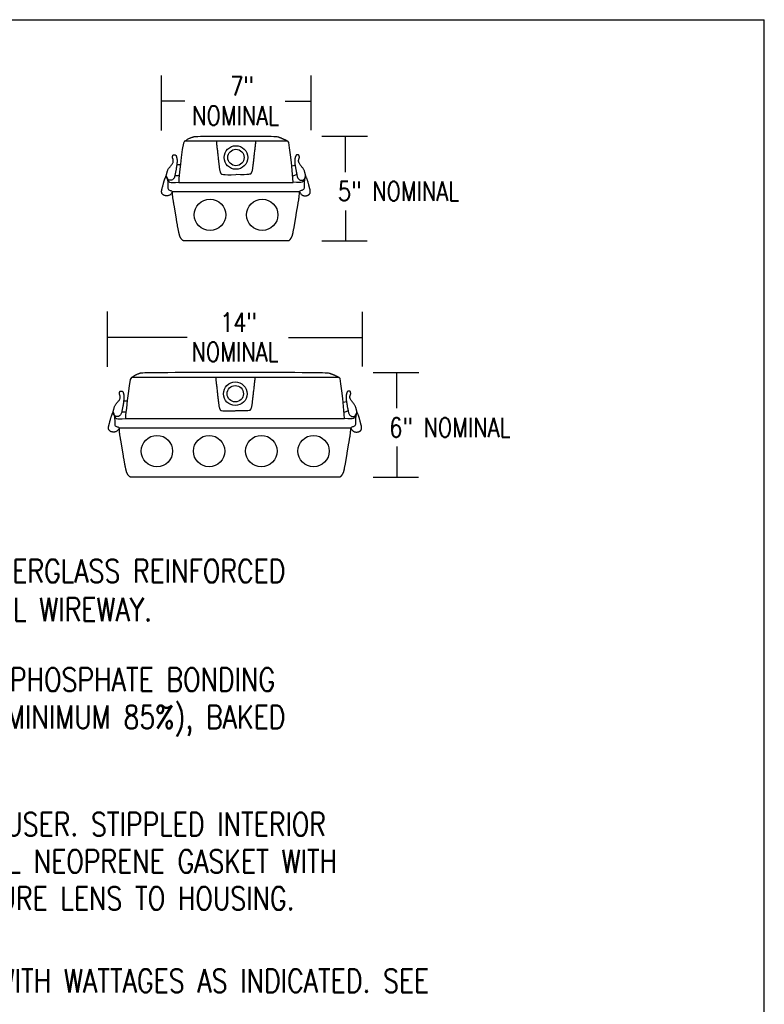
# Model space of a CAD drawing. Header units: inches. Extents: x 0 to 6.81, y 0 to 9.19.
# Tile 3 of 3: x 3.4 to 6.81, y 4.69 to 9.19. Entities that reach past the tile are written whole.
import ezdxf

# ---------------------------------------------------------------- set-up
doc = ezdxf.new("R2010")
doc.units = ezdxf.units.IN
doc.header["$MEASUREMENT"] = 0
doc.layers.add('E-DETL', color=2, linetype='Continuous')
doc.layers.add('E-DETL-TEXT', color=3, linetype='Continuous')
doc.styles.add('romans', font='romans.shx', dxfattribs={"width": 0.8})

msp = doc.modelspace()

# ---------------------------------------------------------------- linework, layer by layer
at = {"layer": 'E-DETL'}
for p, q in [((0, 9.1875), (6.8095, 9.1875)), ((6.8095, 0), (6.8095, 9.1875)), ((3.9295, 7.5605), (3.9328, 7.5623)), ((3.9328, 7.5623), (3.9356, 7.5639)), ((3.9356, 7.5639), (3.9381, 7.5651)), ((3.9381, 7.5651), (3.9404, 7.5661)), ((3.9404, 7.5661), (3.9425, 7.567)), ((3.9425, 7.567), (3.9444, 7.5678)), ((3.9444, 7.5678), (3.9463, 7.5685)), ((3.9463, 7.5685), (3.9482, 7.5692)), ((3.9482, 7.5692), (3.9499, 7.5698)), ((3.9499, 7.5698), (3.9515, 7.5703)), ((3.9515, 7.5703), (3.9531, 7.5709)), ((3.9531, 7.5709), (3.9546, 7.5714)), ((3.9546, 7.5714), (3.956, 7.5719)), ((3.956, 7.5719), (3.9575, 7.5724)), ((3.9575, 7.5724), (3.9596, 7.5728)), ((3.9596, 7.5728), (3.9631, 7.5733)), ((3.9631, 7.5733), (3.9686, 7.5737)), ((3.9686, 7.5737), (3.977, 7.5741)), ((3.977, 7.5741), (3.9888, 7.5744)), ((3.9888, 7.5744), (4.0048, 7.5747)), ((4.0048, 7.5747), (4.0258, 7.575)), ((4.0258, 7.575), (4.0521, 7.5752)), ((4.0521, 7.5752), (4.0826, 7.5753)), ((4.0826, 7.5753), (4.1159, 7.5754)), ((4.1159, 7.5754), (4.1506, 7.5754)), ((4.1506, 7.5754), (4.6281, 7.5754)), ((4.6281, 7.5754), (4.6629, 7.5754)), ((4.6629, 7.5754), (4.6962, 7.5752)), ((4.6962, 7.5752), (4.7267, 7.5751)), ((4.7267, 7.5751), (4.753, 7.5748)), ((4.753, 7.5748), (4.774, 7.5745)), ((4.774, 7.5745), (4.7901, 7.5742)), ((4.7901, 7.5742), (4.802, 7.5738)), ((4.802, 7.5738), (4.8103, 7.5733)), ((4.8103, 7.5733), (4.8159, 7.5728)), ((4.8159, 7.5728), (4.8193, 7.5723)), ((4.8193, 7.5723), (4.8213, 7.5718)), ((4.8213, 7.5718), (4.8227, 7.5713)), ((4.8227, 7.5713), (4.824, 7.5707)), ((4.824, 7.5707), (4.8253, 7.5702)), ((4.8253, 7.5702), (4.8266, 7.5697)), ((4.8266, 7.5697), (4.8279, 7.5691)), ((4.8279, 7.5691), (4.8293, 7.5686)), ((4.8293, 7.5686), (4.8306, 7.5681)), ((4.8306, 7.5681), (4.8319, 7.5676)), ((4.8319, 7.5676), (4.8333, 7.567)), ((4.8333, 7.567), (4.8346, 7.5665)), ((4.8346, 7.5665), (4.836, 7.566)), ((4.836, 7.566), (4.8373, 7.5655)), ((4.8373, 7.5655), (4.8387, 7.5649)), ((4.8387, 7.5649), (4.8401, 7.5644)), ((4.8401, 7.5644), (4.8416, 7.5638)), ((4.8416, 7.5638), (4.8431, 7.5632)), ((4.8431, 7.5632), (4.8446, 7.5625)), ((4.8446, 7.5625), (4.8462, 7.5618)), ((3.9162, 7.5521), (3.9106, 7.5425)), ((3.9106, 7.5425), (3.9106, 7.5425)), ((3.9106, 7.5425), (3.9106, 7.5425)), ((3.9106, 7.5425), (3.9106, 7.5425)), ((3.9106, 7.5425), (3.9106, 7.5425)), ((3.9106, 7.5425), (3.9106, 7.5425)), ((3.9106, 7.5425), (3.9106, 7.5425)), ((3.9162, 7.5521), (3.9213, 7.5554)), ((4.865, 7.5521), (3.9162, 7.5521)), ((3.9213, 7.5554), (3.9257, 7.5582)), ((3.9257, 7.5582), (3.9295, 7.5605)), ((4.8462, 7.5618), (4.848, 7.561)), ((4.848, 7.561), (4.85, 7.5601)), ((4.85, 7.5601), (4.8522, 7.559)), ((4.8522, 7.559), (4.8547, 7.5577)), ((4.8547, 7.5577), (4.8577, 7.5561)), ((4.8577, 7.5561), (4.8611, 7.5543)), ((4.8611, 7.5543), (4.865, 7.5521)), ((4.8703, 7.5465), (4.865, 7.5521)), ((4.8739, 7.5222), (4.8703, 7.5465)), ((4.8777, 7.4901), (4.8739, 7.5222)), ((4.8821, 7.455), (4.8777, 7.4901)), ((4.886, 7.4191), (4.8821, 7.455)), ((4.8899, 7.3637), (4.886, 7.4191)), ((3.8891, 7.3637), (4.8899, 7.3637))]:
    msp.add_line(p, q, dxfattribs=at)
for points in [[(4.159, 8.6323), (4.1641, 8.6356), (4.1685, 8.6384), (4.1723, 8.6406), (4.1755, 8.6425), (4.1784, 8.644), (4.1809, 8.6452), (4.1832, 8.6462), (4.1852, 8.6471), (4.1872, 8.6479), (4.1891, 8.6486), (4.1909, 8.6493), (4.1927, 8.6499), (4.1943, 8.6505), (4.1959, 8.651), (4.1974, 8.6516), (4.1988, 8.652), (4.2003, 8.6525), (4.2024, 8.653), (4.2059, 8.6534), (4.2114, 8.6539), (4.2197, 8.6542), (4.2316, 8.6546), (4.2476, 8.6549), (4.2686, 8.6551), (4.2949, 8.6553), (4.3254, 8.6554), (4.3587, 8.6555), (4.3934, 8.6555), (4.4282, 8.6555), (4.4615, 8.6554), (4.492, 8.6552), (4.5183, 8.655), (4.5393, 8.6547), (4.5554, 8.6543), (4.5673, 8.6539), (4.5756, 8.6535), (4.5811, 8.653), (4.5846, 8.6525), (4.5866, 8.652), (4.588, 8.6514), (4.5893, 8.6509), (4.5906, 8.6504), (4.5919, 8.6498), (4.5932, 8.6493), (4.5945, 8.6488), (4.5959, 8.6482), (4.5972, 8.6477), (4.5986, 8.6472), (4.5999, 8.6467), (4.6013, 8.6461), (4.6026, 8.6456), (4.604, 8.6451), (4.6054, 8.6445), (4.6069, 8.6439), (4.6084, 8.6433), (4.6099, 8.6426), (4.6115, 8.6419), (4.6133, 8.6411), (4.6153, 8.6402), (4.6175, 8.6391), (4.62, 8.6378), (4.623, 8.6363), (4.6264, 8.6344), (4.6303, 8.6323)], [(4.1534, 8.6227), (4.148, 8.5937), (4.1434, 8.5581), (4.1395, 8.5269), (4.1352, 8.4913), (4.1319, 8.4605), (4.1319, 8.4439)], [(4.132, 8.4439), (4.6552, 8.4439), (4.6513, 8.4993), (4.6474, 8.5352), (4.643, 8.5702), (4.6391, 8.6023), (4.6356, 8.6267), (4.6303, 8.6323), (4.159, 8.6323), (4.1534, 8.6227), (4.1534, 8.6227), (4.1534, 8.6227), (4.1534, 8.6227), (4.1534, 8.6227), (4.1534, 8.6227), (4.1534, 8.6227)], [(4.304, 8.6323), (4.304, 8.6288), (4.3043, 8.6251), (4.3046, 8.6212), (4.3051, 8.6171), (4.3056, 8.6128), (4.3061, 8.6084), (4.3067, 8.6039), (4.3073, 8.5992), (4.3079, 8.5944), (4.3085, 8.5894), (4.309, 8.5845), (4.3095, 8.5795), (4.3101, 8.5744), (4.3106, 8.5694), (4.3111, 8.5645), (4.3116, 8.5596), (4.3121, 8.5549), (4.3127, 8.5502), (4.3132, 8.5457), (4.3137, 8.5412), (4.3142, 8.5369), (4.3147, 8.5327), (4.3152, 8.5286), (4.3157, 8.5246), (4.3162, 8.5207), (4.3167, 8.517), (4.3171, 8.5134), (4.3176, 8.51), (4.3181, 8.5067), (4.3186, 8.5037), (4.3191, 8.5008), (4.3196, 8.4982), (4.3201, 8.4959), (4.3207, 8.4937), (4.3212, 8.4918), (4.3219, 8.49), (4.3225, 8.4884), (4.3232, 8.4869), (4.324, 8.4855), (4.3249, 8.4842), (4.3259, 8.4829), (4.3277, 8.4817), (4.3309, 8.4807), (4.3362, 8.4798), (4.3444, 8.4792), (4.3561, 8.479), (4.372, 8.479), (4.3928, 8.4795)], [(4.4832, 8.6323), (4.4831, 8.6288), (4.4829, 8.6251), (4.4825, 8.6212), (4.4821, 8.6171), (4.4816, 8.6128), (4.481, 8.6084), (4.4804, 8.6039), (4.4798, 8.5992), (4.4793, 8.5944), (4.4787, 8.5894), (4.4782, 8.5845), (4.4776, 8.5795), (4.4771, 8.5744), (4.4766, 8.5694), (4.4761, 8.5645), (4.4755, 8.5596), (4.475, 8.5549), (4.4745, 8.5502), (4.474, 8.5457), (4.4735, 8.5412), (4.473, 8.5369), (4.4724, 8.5327), (4.4719, 8.5286), (4.4714, 8.5246), (4.471, 8.5207), (4.4705, 8.517), (4.47, 8.5134), (4.4695, 8.51), (4.4691, 8.5067), (4.4686, 8.5037), (4.4681, 8.5008), (4.4676, 8.4982), (4.4671, 8.4959), (4.4665, 8.4937), (4.4659, 8.4918), (4.4653, 8.49), (4.4646, 8.4884), (4.4639, 8.4869), (4.4631, 8.4855), (4.4623, 8.4842), (4.4613, 8.4829), (4.4595, 8.4817), (4.4563, 8.4807), (4.4509, 8.4798), (4.4427, 8.4792), (4.431, 8.479), (4.4151, 8.479), (4.3944, 8.4795)], [(4.1032, 8.4013), (4.1009, 8.3973), (4.0987, 8.394), (4.0967, 8.3912), (4.0948, 8.389), (4.093, 8.3872), (4.0912, 8.3858), (4.0893, 8.3848), (4.0873, 8.3839), (4.0851, 8.3833), (4.0828, 8.3829), (4.0805, 8.3826), (4.0782, 8.3824), (4.0758, 8.3824), (4.0735, 8.3825), (4.0714, 8.3828), (4.0694, 8.3831), (4.0676, 8.3836), (4.066, 8.3841), (4.0645, 8.3847), (4.0632, 8.3854), (4.062, 8.3861), (4.0609, 8.3869), (4.06, 8.3876), (4.0591, 8.3884), (4.0583, 8.3892), (4.0575, 8.39), (4.0568, 8.3908), (4.0562, 8.3917), (4.0556, 8.3926), (4.0552, 8.3936), (4.0547, 8.3947), (4.0544, 8.3959), (4.0541, 8.3973), (4.0539, 8.3987), (4.0538, 8.4002), (4.0538, 8.4018), (4.0538, 8.4034), (4.0539, 8.405), (4.054, 8.4067), (4.0542, 8.4083), (4.0545, 8.4098), (4.0548, 8.4114), (4.0552, 8.4129), (4.0556, 8.4145), (4.056, 8.4161), (4.0565, 8.4178), (4.057, 8.4195), (4.0576, 8.4214), (4.0581, 8.4233), (4.0587, 8.4254), (4.0592, 8.4275), (4.0598, 8.4297), (4.0604, 8.4319), (4.061, 8.4342), (4.0616, 8.4365), (4.0622, 8.4388), (4.0628, 8.4411), (4.0634, 8.4433), (4.064, 8.4456), (4.0646, 8.4478), (4.0653, 8.45), (4.066, 8.4522), (4.0667, 8.4544), (4.0675, 8.4566), (4.0683, 8.4588), (4.0692, 8.461), (4.0701, 8.4632), (4.071, 8.4653), (4.0718, 8.4674), (4.0727, 8.4695), (4.0735, 8.4716), (4.0742, 8.4737), (4.0749, 8.4757), (4.0756, 8.4776), (4.0761, 8.4796), (4.0767, 8.4815), (4.0771, 8.4834), (4.0776, 8.4853), (4.0781, 8.4872), (4.0785, 8.4892), (4.079, 8.4911), (4.0795, 8.4931), (4.0801, 8.4951), (4.0808, 8.4972), (4.0817, 8.4994), (4.0829, 8.5018), (4.0842, 8.5042), (4.0859, 8.5068), (4.0879, 8.5096), (4.0901, 8.5125), (4.0925, 8.5155), (4.0949, 8.5185), (4.0973, 8.5215), (4.0996, 8.5245), (4.1017, 8.5273), (4.1034, 8.5301), (4.1048, 8.5327), (4.1058, 8.5351), (4.1066, 8.5373), (4.107, 8.5394), (4.1072, 8.5414), (4.1072, 8.5433), (4.1071, 8.545), (4.1068, 8.5466), (4.1064, 8.5481), (4.106, 8.5496), (4.1055, 8.551), (4.1051, 8.5523), (4.1046, 8.5535), (4.1042, 8.5548), (4.1039, 8.556), (4.1037, 8.5572), (4.1036, 8.5584), (4.1035, 8.5595), (4.1036, 8.5607), (4.1038, 8.5618), (4.104, 8.5629), (4.1042, 8.5639), (4.1045, 8.5649), (4.1048, 8.5657), (4.1051, 8.5665), (4.1054, 8.5671), (4.1057, 8.5677), (4.1061, 8.5682), (4.1065, 8.5687), (4.1069, 8.569), (4.1075, 8.5693), (4.1081, 8.5696), (4.1088, 8.5698), (4.1095, 8.5699), (4.1104, 8.57), (4.1112, 8.57), (4.1121, 8.57), (4.1129, 8.5699), (4.1138, 8.5698), (4.1146, 8.5696), (4.1154, 8.5694), (4.1161, 8.5692), (4.1168, 8.5688), (4.1174, 8.5684), (4.118, 8.5679), (4.1185, 8.5674), (4.119, 8.5667), (4.1195, 8.566), (4.12, 8.5651), (4.1204, 8.5641), (4.1208, 8.5631), (4.1212, 8.5619), (4.1216, 8.5606), (4.122, 8.5592), (4.1224, 8.5577), (4.1228, 8.5561), (4.1232, 8.5544), (4.1235, 8.5525), (4.1239, 8.5505), (4.1242, 8.5482), (4.1244, 8.5456), (4.1245, 8.5427), (4.1244, 8.5395), (4.1243, 8.5359), (4.124, 8.5319), (4.1235, 8.5276), (4.123, 8.5231), (4.1224, 8.5185), (4.1217, 8.5139), (4.121, 8.5094), (4.1203, 8.5052), (4.1196, 8.5014), (4.1189, 8.498), (4.1183, 8.4949), (4.1178, 8.4922), (4.1172, 8.4897), (4.1167, 8.4872), (4.1161, 8.4847), (4.1156, 8.4822), (4.1151, 8.4795), (4.1145, 8.4765), (4.1138, 8.4733), (4.113, 8.4701), (4.1119, 8.4668), (4.1104, 8.4637), (4.1086, 8.4608), (4.1062, 8.4581), (4.1032, 8.4559), (4.0996, 8.4542), (4.0956, 8.4532), (4.0913, 8.4532), (4.0871, 8.4542), (4.0831, 8.4566), (4.0796, 8.4606), (4.0769, 8.4663), (4.075, 8.4741)], [(4.684, 8.4013), (4.6863, 8.3973), (4.6885, 8.394), (4.6904, 8.3912), (4.6923, 8.389), (4.6942, 8.3872), (4.696, 8.3858), (4.6979, 8.3848), (4.6999, 8.3839), (4.7021, 8.3833), (4.7043, 8.3829), (4.7067, 8.3826), (4.709, 8.3824), (4.7113, 8.3824), (4.7136, 8.3825), (4.7158, 8.3828), (4.7178, 8.3831), (4.7196, 8.3836), (4.7212, 8.3841), (4.7227, 8.3847), (4.724, 8.3854), (4.7252, 8.3861), (4.7262, 8.3869), (4.7272, 8.3876), (4.7281, 8.3884), (4.7289, 8.3892), (4.7297, 8.39), (4.7303, 8.3908), (4.731, 8.3917), (4.7315, 8.3926), (4.732, 8.3936), (4.7324, 8.3947), (4.7328, 8.3959), (4.733, 8.3973), (4.7332, 8.3987), (4.7333, 8.4002), (4.7334, 8.4018), (4.7334, 8.4034), (4.7333, 8.405), (4.7331, 8.4067), (4.7329, 8.4083), (4.7327, 8.4098), (4.7323, 8.4114), (4.732, 8.4129), (4.7316, 8.4145), (4.7311, 8.4161), (4.7306, 8.4178), (4.7301, 8.4195), (4.7296, 8.4214), (4.7291, 8.4233), (4.7285, 8.4254), (4.7279, 8.4275), (4.7274, 8.4297), (4.7268, 8.4319), (4.7262, 8.4342), (4.7256, 8.4365), (4.725, 8.4388), (4.7244, 8.4411), (4.7238, 8.4433), (4.7232, 8.4456), (4.7225, 8.4478), (4.7219, 8.45), (4.7212, 8.4522), (4.7204, 8.4544), (4.7196, 8.4566), (4.7188, 8.4588), (4.718, 8.461), (4.7171, 8.4632), (4.7162, 8.4653), (4.7153, 8.4674), (4.7145, 8.4695), (4.7137, 8.4716), (4.7129, 8.4737), (4.7122, 8.4757), (4.7116, 8.4776), (4.711, 8.4796), (4.7105, 8.4815), (4.71, 8.4834), (4.7095, 8.4853), (4.7091, 8.4872), (4.7086, 8.4892), (4.7082, 8.4911), (4.7076, 8.4931), (4.707, 8.4951), (4.7063, 8.4972), (4.7054, 8.4994), (4.7043, 8.5018), (4.7029, 8.5042), (4.7013, 8.5068), (4.6993, 8.5096), (4.6971, 8.5125), (4.6947, 8.5155), (4.6923, 8.5185), (4.6899, 8.5215), (4.6876, 8.5245), (4.6855, 8.5273), (4.6837, 8.5301), (4.6824, 8.5327), (4.6813, 8.5351), (4.6806, 8.5373), (4.6802, 8.5394), (4.68, 8.5414), (4.68, 8.5433), (4.6801, 8.545), (4.6804, 8.5466), (4.6808, 8.5481), (4.6812, 8.5496), (4.6816, 8.551), (4.6821, 8.5523), (4.6825, 8.5535), (4.6829, 8.5548), (4.6833, 8.556), (4.6835, 8.5572), (4.6836, 8.5584), (4.6836, 8.5595), (4.6836, 8.5607), (4.6834, 8.5618), (4.6832, 8.5629), (4.683, 8.5639), (4.6827, 8.5649), (4.6824, 8.5657), (4.6821, 8.5665), (4.6818, 8.5671), (4.6815, 8.5677), (4.6811, 8.5682), (4.6807, 8.5687), (4.6802, 8.569), (4.6797, 8.5693), (4.6791, 8.5696), (4.6784, 8.5698), (4.6776, 8.5699), (4.6768, 8.57), (4.676, 8.57), (4.6751, 8.57), (4.6742, 8.5699), (4.6734, 8.5698), (4.6726, 8.5696), (4.6718, 8.5694), (4.6711, 8.5692), (4.6704, 8.5688), (4.6698, 8.5684), (4.6692, 8.5679), (4.6686, 8.5674), (4.6681, 8.5667), (4.6676, 8.566), (4.6672, 8.5651), (4.6667, 8.5641), (4.6663, 8.5631), (4.6659, 8.5619), (4.6655, 8.5606), (4.6651, 8.5592), (4.6648, 8.5577), (4.6644, 8.5561), (4.664, 8.5544), (4.6636, 8.5525), (4.6633, 8.5505), (4.663, 8.5482), (4.6628, 8.5456), (4.6627, 8.5427), (4.6627, 8.5395), (4.6629, 8.5359), (4.6632, 8.5319), (4.6636, 8.5276), (4.6642, 8.5231), (4.6648, 8.5185), (4.6655, 8.5139), (4.6662, 8.5094), (4.6669, 8.5052), (4.6676, 8.5014), (4.6682, 8.498), (4.6688, 8.4949), (4.6694, 8.4922), (4.67, 8.4897), (4.6705, 8.4872), (4.671, 8.4847), (4.6716, 8.4822), (4.6721, 8.4795), (4.6727, 8.4765), (4.6733, 8.4733), (4.6742, 8.4701), (4.6753, 8.4668), (4.6767, 8.4637), (4.6786, 8.4608), (4.681, 8.4581), (4.684, 8.4559), (4.6876, 8.4542), (4.6916, 8.4532), (4.6958, 8.4532), (4.7001, 8.4542), (4.704, 8.4566), (4.7075, 8.4606), (4.7103, 8.4663), (4.7122, 8.4741)], [(4.1233, 8.5253), (4.1395, 8.5253)], [(4.6645, 8.5208), (4.6493, 8.5172)], [(4.075, 8.4741), (4.0784, 8.4633), (4.0805, 8.4533), (4.0817, 8.4442), (4.0821, 8.4361), (4.0822, 8.429), (4.0822, 8.4228), (4.0824, 8.4178), (4.0832, 8.4139), (4.0848, 8.411), (4.087, 8.4091), (4.0897, 8.4078), (4.0927, 8.4069), (4.0958, 8.406), (4.0986, 8.405), (4.1012, 8.4035), (4.1032, 8.4013)], [(4.0759, 8.4702), (4.0794, 8.4603), (4.0825, 8.453), (4.086, 8.4478), (4.0905, 8.4445), (4.0967, 8.4428), (4.1052, 8.4425), (4.1167, 8.4431), (4.1319, 8.4444)], [(4.1142, 8.4749), (4.1335, 8.4749)], [(4.6721, 8.4795), (4.6533, 8.4716)], [(4.7112, 8.4702), (4.7078, 8.4603), (4.7046, 8.453), (4.7011, 8.4478), (4.6966, 8.4445), (4.6904, 8.4428), (4.6819, 8.4425), (4.6704, 8.4431), (4.6553, 8.4444)], [(4.7122, 8.4741), (4.7087, 8.4633), (4.7066, 8.4533), (4.7055, 8.4442), (4.7051, 8.4361), (4.705, 8.429), (4.705, 8.4228), (4.7048, 8.4178), (4.704, 8.4139), (4.7024, 8.411), (4.7001, 8.4091), (4.6974, 8.4078), (4.6944, 8.4069), (4.6914, 8.406), (4.6885, 8.405), (4.686, 8.4035), (4.684, 8.4013)], [(4.1523, 8.1769), (4.1521, 8.1771), (4.1516, 8.1776), (4.1508, 8.1783), (4.1498, 8.1792), (4.1487, 8.1803), (4.1475, 8.1815), (4.1463, 8.1827), (4.1452, 8.1839), (4.1442, 8.185), (4.1434, 8.1861), (4.1426, 8.1871), (4.142, 8.188), (4.1414, 8.189), (4.1408, 8.1899), (4.1403, 8.1908), (4.1398, 8.1917), (4.1393, 8.1926), (4.1388, 8.1936), (4.1383, 8.1946), (4.1378, 8.1957), (4.1373, 8.1969), (4.1368, 8.1982), (4.1363, 8.1996), (4.1358, 8.2012), (4.1353, 8.203), (4.1348, 8.2049), (4.1343, 8.2069), (4.1338, 8.209), (4.1333, 8.2113), (4.1328, 8.2136), (4.1323, 8.216), (4.1318, 8.2183), (4.1313, 8.2208), (4.1308, 8.2232), (4.1303, 8.2256), (4.1298, 8.2281), (4.1292, 8.2307), (4.1287, 8.2333), (4.1282, 8.236), (4.1277, 8.2388), (4.1271, 8.2416), (4.1266, 8.2446), (4.1261, 8.2476), (4.1256, 8.2507), (4.1251, 8.2538), (4.1245, 8.2569), (4.124, 8.26), (4.1235, 8.2632), (4.123, 8.2663), (4.1225, 8.2694), (4.122, 8.2725), (4.1216, 8.2756), (4.1211, 8.2786), (4.1206, 8.2817), (4.1201, 8.2848), (4.1196, 8.2878), (4.1191, 8.2909), (4.1186, 8.2939), (4.1181, 8.297), (4.1176, 8.3), (4.1171, 8.3031), (4.1166, 8.3062), (4.1161, 8.3092), (4.1156, 8.3123), (4.1151, 8.3154), (4.1146, 8.3184), (4.114, 8.3215), (4.1135, 8.3246), (4.113, 8.3277), (4.1125, 8.3307), (4.1119, 8.3338), (4.1114, 8.3369), (4.1109, 8.34), (4.1103, 8.3431), (4.1098, 8.3462), (4.1092, 8.3494), (4.1086, 8.3526), (4.108, 8.356), (4.1074, 8.3594), (4.1068, 8.363), (4.1062, 8.3668), (4.1055, 8.3708), (4.1049, 8.375), (4.1044, 8.3795), (4.1039, 8.3843), (4.1035, 8.3896), (4.1033, 8.3952), (4.1032, 8.4013)], [(4.1032, 8.4013), (4.6841, 8.4013)], [(4.635, 8.1769), (4.6352, 8.1771), (4.6357, 8.1776), (4.6365, 8.1783), (4.6375, 8.1792), (4.6386, 8.1803), (4.6398, 8.1815), (4.641, 8.1827), (4.6421, 8.1839), (4.6431, 8.185), (4.6439, 8.1861), (4.6447, 8.1871), (4.6453, 8.188), (4.6459, 8.189), (4.6465, 8.1899), (4.647, 8.1908), (4.6475, 8.1917), (4.648, 8.1926), (4.6485, 8.1936), (4.649, 8.1946), (4.6495, 8.1957), (4.65, 8.1969), (4.6505, 8.1982), (4.651, 8.1996), (4.6515, 8.2012), (4.652, 8.203), (4.6525, 8.2049), (4.653, 8.2069), (4.6535, 8.209), (4.654, 8.2113), (4.6545, 8.2136), (4.655, 8.216), (4.6555, 8.2183), (4.656, 8.2208), (4.6565, 8.2232), (4.657, 8.2256), (4.6575, 8.2281), (4.6581, 8.2307), (4.6586, 8.2333), (4.6591, 8.236), (4.6596, 8.2388), (4.6602, 8.2416), (4.6607, 8.2446), (4.6612, 8.2476), (4.6617, 8.2507), (4.6622, 8.2538), (4.6628, 8.2569), (4.6633, 8.26), (4.6638, 8.2632), (4.6643, 8.2663), (4.6648, 8.2694), (4.6653, 8.2725), (4.6657, 8.2756), (4.6662, 8.2786), (4.6667, 8.2817), (4.6672, 8.2848), (4.6677, 8.2878), (4.6682, 8.2909), (4.6687, 8.2939), (4.6692, 8.297), (4.6697, 8.3), (4.6702, 8.3031), (4.6707, 8.3062), (4.6712, 8.3092), (4.6717, 8.3123), (4.6722, 8.3154), (4.6727, 8.3184), (4.6733, 8.3215), (4.6738, 8.3246), (4.6743, 8.3277), (4.6748, 8.3307), (4.6754, 8.3338), (4.6759, 8.3369), (4.6764, 8.34), (4.677, 8.3431), (4.6775, 8.3462), (4.6781, 8.3494), (4.6787, 8.3526), (4.6793, 8.356), (4.6799, 8.3594), (4.6805, 8.363), (4.6811, 8.3668), (4.6818, 8.3708), (4.6824, 8.375), (4.6829, 8.3795), (4.6834, 8.3843), (4.6838, 8.3896), (4.684, 8.3952), (4.6841, 8.4013)], [(4.635, 8.1769), (4.1523, 8.1769)], [(3.9106, 7.5425), (3.9052, 7.5136), (3.9007, 7.478), (3.8967, 7.4467), (3.8924, 7.4111), (3.8891, 7.3804), (3.8891, 7.3637)], [(4.301, 7.5522), (4.3011, 7.5487), (4.3013, 7.5449), (4.3017, 7.541), (4.3021, 7.537), (4.3026, 7.5327), (4.3032, 7.5283), (4.3038, 7.5237), (4.3044, 7.519), (4.3049, 7.5142), (4.3055, 7.5093), (4.3061, 7.5043), (4.3066, 7.4993), (4.3071, 7.4943), (4.3076, 7.4893), (4.3081, 7.4843), (4.3087, 7.4795), (4.3092, 7.4747), (4.3097, 7.4701), (4.3102, 7.4655), (4.3107, 7.4611), (4.3113, 7.4568), (4.3118, 7.4525), (4.3123, 7.4484), (4.3128, 7.4445), (4.3132, 7.4406), (4.3137, 7.4368), (4.3142, 7.4332), (4.3147, 7.4298), (4.3151, 7.4266), (4.3156, 7.4235), (4.3161, 7.4207), (4.3166, 7.4181), (4.3171, 7.4157), (4.3177, 7.4136), (4.3183, 7.4117), (4.3189, 7.4099), (4.3196, 7.4083), (4.3203, 7.4068), (4.3211, 7.4054), (4.3219, 7.404), (4.3229, 7.4028), (4.3247, 7.4016), (4.3279, 7.4005), (4.3333, 7.3997), (4.3415, 7.3991), (4.3532, 7.3988), (4.3691, 7.3989), (4.3899, 7.3994)], [(4.4802, 7.5522), (4.4802, 7.5487), (4.4799, 7.5449), (4.4796, 7.541), (4.4791, 7.537), (4.4786, 7.5327), (4.4781, 7.5283), (4.4775, 7.5237), (4.4769, 7.519), (4.4763, 7.5142), (4.4757, 7.5093), (4.4752, 7.5043), (4.4747, 7.4993), (4.4741, 7.4943), (4.4736, 7.4893), (4.4731, 7.4843), (4.4726, 7.4795), (4.4721, 7.4747), (4.4715, 7.4701), (4.471, 7.4655), (4.4705, 7.4611), (4.47, 7.4568), (4.4695, 7.4525), (4.469, 7.4484), (4.4685, 7.4445), (4.468, 7.4406), (4.4675, 7.4368), (4.4671, 7.4332), (4.4666, 7.4298), (4.4661, 7.4266), (4.4656, 7.4235), (4.4651, 7.4207), (4.4646, 7.4181), (4.4641, 7.4157), (4.4635, 7.4136), (4.463, 7.4117), (4.4623, 7.4099), (4.4617, 7.4083), (4.461, 7.4068), (4.4602, 7.4054), (4.4593, 7.404), (4.4583, 7.4028), (4.4565, 7.4016), (4.4533, 7.4005), (4.448, 7.3997), (4.4398, 7.3991), (4.4281, 7.3988), (4.4122, 7.3989), (4.3914, 7.3994)], [(3.8604, 7.3212), (3.8581, 7.3172), (3.8559, 7.3138), (3.8539, 7.3111), (3.852, 7.3088), (3.8502, 7.3071), (3.8484, 7.3057), (3.8465, 7.3046), (3.8445, 7.3038), (3.8423, 7.3032), (3.8401, 7.3027), (3.8377, 7.3024), (3.8354, 7.3023), (3.833, 7.3023), (3.8308, 7.3024), (3.8286, 7.3026), (3.8266, 7.303), (3.8248, 7.3034), (3.8232, 7.304), (3.8217, 7.3046), (3.8204, 7.3052), (3.8192, 7.306), (3.8182, 7.3067), (3.8172, 7.3075), (3.8163, 7.3083), (3.8155, 7.3091), (3.8147, 7.3099), (3.814, 7.3107), (3.8134, 7.3116), (3.8129, 7.3125), (3.8124, 7.3135), (3.812, 7.3146), (3.8116, 7.3158), (3.8114, 7.3171), (3.8112, 7.3186), (3.811, 7.3201), (3.811, 7.3216), (3.811, 7.3232), (3.8111, 7.3249), (3.8112, 7.3265), (3.8114, 7.3281), (3.8117, 7.3297), (3.812, 7.3312), (3.8124, 7.3328), (3.8128, 7.3344), (3.8133, 7.336), (3.8137, 7.3376), (3.8143, 7.3394), (3.8148, 7.3412), (3.8153, 7.3432), (3.8159, 7.3452), (3.8164, 7.3473), (3.817, 7.3495), (3.8176, 7.3518), (3.8182, 7.3541), (3.8188, 7.3563), (3.8194, 7.3586), (3.82, 7.3609), (3.8206, 7.3632), (3.8212, 7.3654), (3.8219, 7.3677), (3.8225, 7.3699), (3.8232, 7.3721), (3.824, 7.3743), (3.8247, 7.3765), (3.8256, 7.3787), (3.8264, 7.3809), (3.8273, 7.383), (3.8282, 7.3852), (3.8291, 7.3873), (3.8299, 7.3894), (3.8307, 7.3915), (3.8315, 7.3935), (3.8321, 7.3955), (3.8328, 7.3975), (3.8333, 7.3994), (3.8339, 7.4014), (3.8344, 7.4033), (3.8348, 7.4052), (3.8353, 7.4071), (3.8358, 7.409), (3.8362, 7.411), (3.8367, 7.413), (3.8373, 7.415), (3.8381, 7.4171), (3.839, 7.4193), (3.8401, 7.4216), (3.8414, 7.4241), (3.8431, 7.4267), (3.8451, 7.4294), (3.8473, 7.4323), (3.8497, 7.4353), (3.8521, 7.4383), (3.8545, 7.4413), (3.8568, 7.4443), (3.8589, 7.4472), (3.8606, 7.4499), (3.862, 7.4525), (3.8631, 7.4549), (3.8638, 7.4572), (3.8642, 7.4593), (3.8644, 7.4613), (3.8644, 7.4631), (3.8643, 7.4648), (3.864, 7.4665), (3.8636, 7.468), (3.8632, 7.4694), (3.8628, 7.4708), (3.8623, 7.4721), (3.8619, 7.4734), (3.8615, 7.4746), (3.8611, 7.4758), (3.8609, 7.477), (3.8608, 7.4782), (3.8608, 7.4794), (3.8608, 7.4806), (3.861, 7.4817), (3.8612, 7.4827), (3.8614, 7.4838), (3.8617, 7.4847), (3.862, 7.4856), (3.8623, 7.4863), (3.8626, 7.487), (3.8629, 7.4876), (3.8633, 7.4881), (3.8637, 7.4885), (3.8642, 7.4889), (3.8647, 7.4892), (3.8653, 7.4894), (3.866, 7.4896), (3.8668, 7.4898), (3.8676, 7.4898), (3.8684, 7.4899), (3.8693, 7.4899), (3.8702, 7.4898), (3.871, 7.4897), (3.8718, 7.4895), (3.8726, 7.4893), (3.8733, 7.489), (3.874, 7.4887), (3.8746, 7.4883), (3.8752, 7.4878), (3.8757, 7.4872), (3.8762, 7.4866), (3.8767, 7.4858), (3.8772, 7.485), (3.8776, 7.484), (3.8781, 7.4829), (3.8785, 7.4818), (3.8789, 7.4805), (3.8792, 7.4791), (3.8796, 7.4776), (3.88, 7.476), (3.8804, 7.4742), (3.8808, 7.4724), (3.8811, 7.4703), (3.8814, 7.468), (3.8816, 7.4655), (3.8817, 7.4626), (3.8817, 7.4594), (3.8815, 7.4558), (3.8812, 7.4518), (3.8808, 7.4475), (3.8802, 7.4429), (3.8796, 7.4383), (3.8789, 7.4337), (3.8782, 7.4293), (3.8775, 7.4251), (3.8768, 7.4212), (3.8762, 7.4178), (3.8755, 7.4148), (3.875, 7.4121), (3.8744, 7.4095), (3.8739, 7.4071), (3.8734, 7.4046), (3.8728, 7.4021), (3.8723, 7.3993), (3.8717, 7.3963), (3.8711, 7.3932), (3.8702, 7.3899), (3.8691, 7.3867), (3.8677, 7.3836), (3.8658, 7.3806), (3.8634, 7.378), (3.8604, 7.3758), (3.8568, 7.3741), (3.8528, 7.3731), (3.8486, 7.373), (3.8443, 7.3741), (3.8404, 7.3765), (3.8369, 7.3804), (3.8341, 7.3862), (3.8322, 7.3939)], [(4.9187, 7.3212), (4.921, 7.3172), (4.9232, 7.3138), (4.9252, 7.3111), (4.927, 7.3088), (4.9289, 7.3071), (4.9307, 7.3057), (4.9326, 7.3046), (4.9346, 7.3038), (4.9368, 7.3032), (4.939, 7.3027), (4.9414, 7.3024), (4.9437, 7.3023), (4.9461, 7.3023), (4.9483, 7.3024), (4.9505, 7.3026), (4.9525, 7.303), (4.9543, 7.3034), (4.9559, 7.304), (4.9574, 7.3046), (4.9587, 7.3052), (4.9599, 7.306), (4.9609, 7.3067), (4.9619, 7.3075), (4.9628, 7.3083), (4.9636, 7.3091), (4.9644, 7.3099), (4.9651, 7.3107), (4.9657, 7.3116), (4.9662, 7.3125), (4.9667, 7.3135), (4.9671, 7.3146), (4.9675, 7.3158), (4.9677, 7.3171), (4.9679, 7.3186), (4.968, 7.3201), (4.9681, 7.3216), (4.9681, 7.3232), (4.968, 7.3249), (4.9678, 7.3265), (4.9676, 7.3281), (4.9674, 7.3297), (4.9671, 7.3312), (4.9667, 7.3328), (4.9663, 7.3344), (4.9658, 7.336), (4.9653, 7.3376), (4.9648, 7.3394), (4.9643, 7.3412), (4.9638, 7.3432), (4.9632, 7.3452), (4.9627, 7.3473), (4.9621, 7.3495), (4.9615, 7.3518), (4.9609, 7.3541), (4.9603, 7.3563), (4.9597, 7.3586), (4.9591, 7.3609), (4.9585, 7.3632), (4.9579, 7.3654), (4.9572, 7.3677), (4.9566, 7.3699), (4.9559, 7.3721), (4.9551, 7.3743), (4.9543, 7.3765), (4.9535, 7.3787), (4.9527, 7.3809), (4.9518, 7.383), (4.9509, 7.3852), (4.95, 7.3873), (4.9492, 7.3894), (4.9484, 7.3915), (4.9476, 7.3935), (4.9469, 7.3955), (4.9463, 7.3975), (4.9458, 7.3994), (4.9452, 7.4014), (4.9447, 7.4033), (4.9443, 7.4052), (4.9438, 7.4071), (4.9433, 7.409), (4.9429, 7.411), (4.9424, 7.413), (4.9418, 7.415), (4.941, 7.4171), (4.9401, 7.4193), (4.939, 7.4216), (4.9376, 7.4241), (4.936, 7.4267), (4.934, 7.4294), (4.9318, 7.4323), (4.9294, 7.4353), (4.927, 7.4383), (4.9246, 7.4413), (4.9223, 7.4443), (4.9202, 7.4472), (4.9185, 7.4499), (4.9171, 7.4525), (4.916, 7.4549), (4.9153, 7.4572), (4.9149, 7.4593), (4.9147, 7.4613), (4.9147, 7.4631), (4.9148, 7.4648), (4.9151, 7.4665), (4.9155, 7.468), (4.9159, 7.4694), (4.9163, 7.4708), (4.9168, 7.4721), (4.9172, 7.4734), (4.9176, 7.4746), (4.918, 7.4758), (4.9182, 7.477), (4.9183, 7.4782), (4.9183, 7.4794), (4.9183, 7.4806), (4.9181, 7.4817), (4.9179, 7.4827), (4.9177, 7.4838), (4.9174, 7.4847), (4.9171, 7.4856), (4.9168, 7.4863), (4.9165, 7.487), (4.9162, 7.4876), (4.9158, 7.4881), (4.9154, 7.4885), (4.9149, 7.4889), (4.9144, 7.4892), (4.9138, 7.4894), (4.9131, 7.4896), (4.9123, 7.4898), (4.9115, 7.4898), (4.9107, 7.4899), (4.9098, 7.4899), (4.9089, 7.4898), (4.9081, 7.4897), (4.9073, 7.4895), (4.9065, 7.4893), (4.9058, 7.489), (4.9051, 7.4887), (4.9045, 7.4883), (4.9039, 7.4878), (4.9034, 7.4872), (4.9028, 7.4866), (4.9024, 7.4858), (4.9019, 7.485), (4.9015, 7.484), (4.901, 7.4829), (4.9006, 7.4818), (4.9002, 7.4805), (4.8998, 7.4791), (4.8995, 7.4776), (4.8991, 7.476), (4.8987, 7.4742), (4.8983, 7.4724), (4.898, 7.4703), (4.8977, 7.468), (4.8975, 7.4655), (4.8974, 7.4626), (4.8974, 7.4594), (4.8976, 7.4558), (4.8979, 7.4518), (4.8983, 7.4475), (4.8989, 7.4429), (4.8995, 7.4383), (4.9002, 7.4337), (4.9009, 7.4293), (4.9016, 7.4251), (4.9023, 7.4212), (4.9029, 7.4178), (4.9035, 7.4148), (4.9041, 7.4121), (4.9047, 7.4095), (4.9052, 7.4071), (4.9057, 7.4046), (4.9063, 7.4021), (4.9068, 7.3993), (4.9074, 7.3963), (4.908, 7.3932), (4.9089, 7.3899), (4.91, 7.3867), (4.9114, 7.3836), (4.9133, 7.3806), (4.9157, 7.378), (4.9187, 7.3758), (4.9223, 7.3741), (4.9263, 7.3731), (4.9305, 7.373), (4.9348, 7.3741), (4.9387, 7.3765), (4.9422, 7.3804), (4.945, 7.3862), (4.9469, 7.3939)], [(3.8805, 7.4452), (3.8967, 7.4452)], [(4.8992, 7.4406), (4.884, 7.4371)], [(3.8322, 7.3939), (3.8356, 7.3831), (3.8378, 7.3732), (3.8389, 7.3641), (3.8393, 7.356), (3.8394, 7.3488), (3.8394, 7.3427), (3.8396, 7.3376), (3.8404, 7.3337), (3.842, 7.3309), (3.8443, 7.329), (3.847, 7.3277), (3.8499, 7.3268), (3.853, 7.3259), (3.8559, 7.3249), (3.8584, 7.3234), (3.8604, 7.3212)], [(3.8331, 7.3901), (3.8366, 7.3802), (3.8397, 7.3728), (3.8432, 7.3676), (3.8478, 7.3644), (3.8539, 7.3627), (3.8625, 7.3623), (3.874, 7.3629), (3.8891, 7.3642)], [(3.8714, 7.3948), (3.8908, 7.3948)], [(4.9068, 7.3993), (4.888, 7.3914)], [(4.9459, 7.3901), (4.9425, 7.3802), (4.9394, 7.3728), (4.9359, 7.3676), (4.9313, 7.3644), (4.9251, 7.3627), (4.9166, 7.3623), (4.9051, 7.3629), (4.89, 7.3642)], [(4.9469, 7.3939), (4.9435, 7.3831), (4.9413, 7.3732), (4.9402, 7.3641), (4.9398, 7.356), (4.9397, 7.3488), (4.9397, 7.3427), (4.9395, 7.3376), (4.9387, 7.3337), (4.9371, 7.3309), (4.9348, 7.329), (4.9321, 7.3277), (4.9292, 7.3268), (4.9261, 7.3259), (4.9232, 7.3249), (4.9207, 7.3234), (4.9187, 7.3212)], [(3.9095, 7.0967), (3.9094, 7.0969), (3.9088, 7.0974), (3.908, 7.0981), (3.907, 7.0991), (3.9059, 7.1002), (3.9047, 7.1013), (3.9036, 7.1025), (3.9024, 7.1037), (3.9015, 7.1049), (3.9006, 7.1059), (3.8999, 7.1069), (3.8992, 7.1079), (3.8986, 7.1088), (3.8981, 7.1097), (3.8975, 7.1106), (3.897, 7.1116), (3.8965, 7.1125), (3.896, 7.1135), (3.8955, 7.1145), (3.895, 7.1156), (3.8945, 7.1167), (3.894, 7.118), (3.8935, 7.1195), (3.893, 7.1211), (3.8925, 7.1228), (3.892, 7.1247), (3.8915, 7.1268), (3.891, 7.1289), (3.8905, 7.1311), (3.89, 7.1334), (3.8895, 7.1358), (3.889, 7.1382), (3.8885, 7.1406), (3.888, 7.143), (3.8875, 7.1455), (3.887, 7.148), (3.8865, 7.1506), (3.8859, 7.1532), (3.8854, 7.1559), (3.8849, 7.1586), (3.8844, 7.1615), (3.8838, 7.1644), (3.8833, 7.1674), (3.8828, 7.1705), (3.8823, 7.1736), (3.8818, 7.1767), (3.8813, 7.1799), (3.8807, 7.183), (3.8802, 7.1861), (3.8798, 7.1892), (3.8793, 7.1923), (3.8788, 7.1954), (3.8783, 7.1985), (3.8778, 7.2016), (3.8773, 7.2046), (3.8768, 7.2077), (3.8763, 7.2107), (3.8758, 7.2138), (3.8753, 7.2168), (3.8748, 7.2199), (3.8743, 7.223), (3.8738, 7.226), (3.8733, 7.2291), (3.8728, 7.2321), (3.8723, 7.2352), (3.8718, 7.2383), (3.8713, 7.2414), (3.8707, 7.2444), (3.8702, 7.2475), (3.8697, 7.2506), (3.8691, 7.2537), (3.8686, 7.2567), (3.8681, 7.2598), (3.8675, 7.2629), (3.867, 7.266), (3.8664, 7.2692), (3.8658, 7.2725), (3.8653, 7.2758), (3.8646, 7.2793), (3.864, 7.2829), (3.8634, 7.2867), (3.8628, 7.2906), (3.8621, 7.2948), (3.8616, 7.2993), (3.8611, 7.3042), (3.8608, 7.3094), (3.8605, 7.3151), (3.8604, 7.3212)], [(3.8604, 7.3212), (4.3379, 7.3212)], [(4.3379, 7.3212), (4.9188, 7.3212)], [(4.8697, 7.0967), (4.8699, 7.0969), (4.8704, 7.0974), (4.8712, 7.0981), (4.8722, 7.0991), (4.8733, 7.1002), (4.8745, 7.1013), (4.8757, 7.1025), (4.8768, 7.1037), (4.8778, 7.1049), (4.8786, 7.1059), (4.8794, 7.1069), (4.88, 7.1079), (4.8806, 7.1088), (4.8812, 7.1097), (4.8817, 7.1106), (4.8822, 7.1116), (4.8827, 7.1125), (4.8832, 7.1135), (4.8837, 7.1145), (4.8842, 7.1156), (4.8847, 7.1167), (4.8852, 7.118), (4.8858, 7.1195), (4.8863, 7.1211), (4.8868, 7.1228), (4.8872, 7.1247), (4.8877, 7.1268), (4.8882, 7.1289), (4.8887, 7.1311), (4.8892, 7.1334), (4.8897, 7.1358), (4.8902, 7.1382), (4.8907, 7.1406), (4.8912, 7.143), (4.8917, 7.1455), (4.8922, 7.148), (4.8928, 7.1506), (4.8933, 7.1532), (4.8938, 7.1559), (4.8943, 7.1586), (4.8949, 7.1615), (4.8954, 7.1644), (4.8959, 7.1674), (4.8964, 7.1705), (4.897, 7.1736), (4.8975, 7.1767), (4.898, 7.1799), (4.8985, 7.183), (4.899, 7.1861), (4.8995, 7.1892), (4.9, 7.1923), (4.9005, 7.1954), (4.9009, 7.1985), (4.9014, 7.2016), (4.9019, 7.2046), (4.9024, 7.2077), (4.9029, 7.2107), (4.9034, 7.2138), (4.9039, 7.2168), (4.9044, 7.2199), (4.9049, 7.223), (4.9054, 7.226), (4.9059, 7.2291), (4.9064, 7.2321), (4.9069, 7.2352), (4.9074, 7.2383), (4.908, 7.2414), (4.9085, 7.2444), (4.909, 7.2475), (4.9095, 7.2506), (4.9101, 7.2537), (4.9106, 7.2567), (4.9112, 7.2598), (4.9117, 7.2629), (4.9123, 7.266), (4.9128, 7.2692), (4.9134, 7.2725), (4.914, 7.2758), (4.9146, 7.2793), (4.9152, 7.2829), (4.9158, 7.2867), (4.9165, 7.2906), (4.9171, 7.2948), (4.9176, 7.2993), (4.9181, 7.3042), (4.9185, 7.3094), (4.9187, 7.3151), (4.9188, 7.3212)], [(4.8697, 7.0967), (3.9095, 7.0967)]]:
    msp.add_lwpolyline(points, dxfattribs=at)
for centre, radius in [((4.3936, 8.5575), 0.0539), ((4.3935, 8.5575), 0.0375), ((4.275, 8.2953), 0.0718), ((4.5137, 8.2953), 0.0718), ((4.3906, 7.4774), 0.0539), ((4.3905, 7.4774), 0.0375), ((4.0322, 7.2151), 0.0718), ((4.271, 7.2151), 0.0718), ((4.5097, 7.2151), 0.0718), ((4.7484, 7.2151), 0.0718)]:
    msp.add_circle(centre, radius, dxfattribs=at)
at = {"layer": 'E-DETL-TEXT'}
for p, q in [((4.0529, 8.6802), (4.0533, 8.933)), ((4.7381, 8.682), (4.7383, 8.9319)), ((4.1606, 8.8153), (4.0531, 8.8153)), ((4.6191, 8.815), (4.7382, 8.815)), ((4.7865, 8.6552), (4.9955, 8.6552)), ((4.8952, 8.491), (4.8952, 8.6552)), ((4.8952, 8.3157), (4.8952, 8.1769)), ((4.7865, 8.1769), (4.9937, 8.1769)), ((3.8061, 7.6001), (3.8065, 7.8528)), ((4.9728, 7.6019), (4.973, 7.8518)), ((4.1713, 7.7352), (3.8063, 7.7352)), ((4.6336, 7.7348), (4.9729, 7.7348)), ((5.0213, 7.575), (5.2302, 7.575)), ((5.13, 7.4108), (5.13, 7.575)), ((5.13, 7.2356), (5.13, 7.0967)), ((5.0213, 7.0967), (5.2284, 7.0967))]:
    msp.add_line(p, q, dxfattribs=at)

# ---------------------------------------------------------------- texts
at = {"layer": 'E-DETL-TEXT', "style": 'romans', "width": 0.8}
for s, height, p in [('7" ', 0.08737, (4.3676, 8.8407)), ('NOMINAL', 0.08737, (4.1926, 8.7054)), ('5" NOMINAL', 0.08737, (4.8602, 8.3598)), ('14" ', 0.08737, (4.3213, 7.7606)), ('NOMINAL', 0.08737, (4.1901, 7.6253)), ('6" NOMINAL', 0.08737, (5.0949, 7.2797)), ('HOUSING - ONE-PIECE, IMPACT-RESISTANT, FIBERGLASS REINFORCED ', 0.1059, (0.5935, 6.6141)), ('POLYESTER WITH ENCLOSED COLD-ROLLED STEEL WIREWAY.', 0.1059, (0.5935, 6.4383)), ('FINISH - STEEL REFLECTOR WITH MULTI-STAGE PHOSPHATE BONDING ', 0.1059, (0.5935, 6.1179)), ('TREATMENT FINISHED WITH HIGH REFLECTANCE (MINIMUM 85%), BAKED ', 0.1059, (0.5935, 5.9464)), ('LENS - 100% CLEAR ACRYLIC/DR OPTICAL DIFFUSER. STIPPLED INTERIOR', 0.1059, (0.5936, 5.4565)), ('SURFACES AND SMOOTH EXTERIOR. CLOSED CELL NEOPRENE GASKET WITH', 0.1059, (0.5936, 5.287)), ('STAINLESS STEEL CAM ACTION LATCHES TO SECURE LENS TO HOUSING.', 0.1059, (0.5917, 5.1179)), ('LAMPS - LINEAR FLUORESCENT T8, TYPICALLY WITH WATTAGES AS INDICATED. SEE', 0.1059, (0.5935, 4.7407))]:
    msp.add_text(s, height=height, dxfattribs=at).set_placement(p)

doc.saveas('drawing.dxf')
